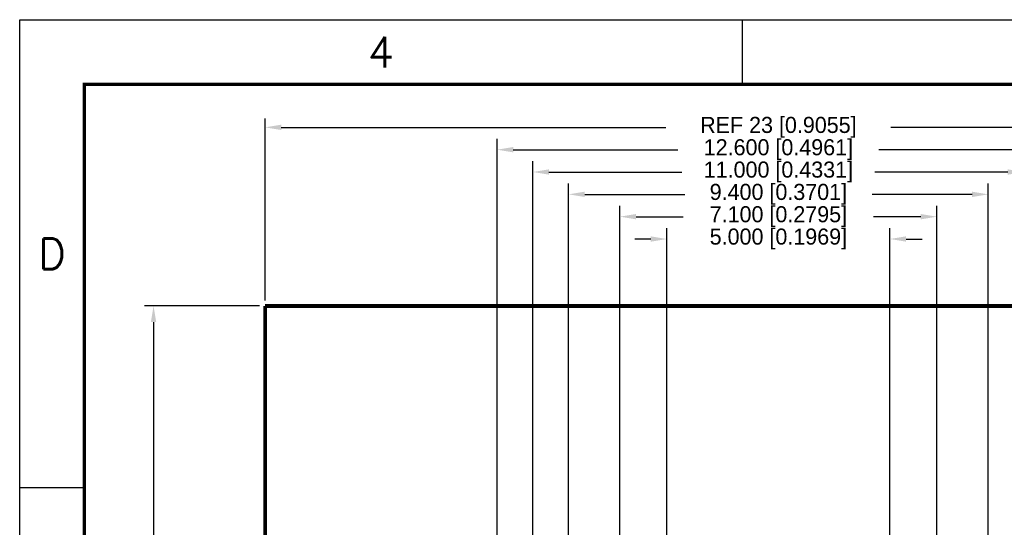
# Model space of a CAD drawing. Header units: millimetres. Extents: x -20 to 67, y -24 to 74.9.
# Tile 16 of 37: x -17 to 5.1, y 6.5 to 17.9. Entities that reach past the tile are written whole.
import ezdxf
from ezdxf.enums import TextEntityAlignment as Align

# ---------------------------------------------------------------- set-up
doc = ezdxf.new("R2010")
doc.units = ezdxf.units.MM
doc.header["$LTSCALE"] = 0.2
doc.header["$MEASUREMENT"] = 0
for name, color, linetype in [('00-TBlock', 7, 'Continuous'), ('01-Dim', 7, 'Continuous'), ('01-TBlock', 7, 'Continuous'), ('02-TBlock', 7, 'Continuous'), ('03-TBlock', 7, 'Continuous'), ('04-TBlock', 7, 'Continuous'), ('05-TBlock', 7, 'Continuous'), ('06-TBlock', 7, 'Continuous'), ('07-TBlock', 7, 'Continuous'), ('08-TBlock', 7, 'Continuous'), ('09-TBlock', 7, 'Continuous'), ('10-TBlock', 7, 'Continuous'), ('11-TBlock', 7, 'Continuous'), ('12-TBlock', 7, 'Continuous'), ('13-TBlock', 7, 'Continuous'), ('14-TBlock', 7, 'Continuous'), ('15-TBlock', 7, 'Continuous'), ('16-TBlock', 7, 'Continuous'), ('17-TBlock', 7, 'Continuous'), ('18-TBlock', 7, 'Continuous'), ('19-TBlock', 7, 'Continuous'), ('20-TBlock', 250, 'Continuous'), ('pcb', 7, 'Continuous')]:
    doc.layers.add(name, color=color, linetype=linetype)
doc.styles.add('TBlock', font='simplex.shx')
doc.dimstyles.new('1X REF', dxfattribs={"dimscale": 2, "dimtxt": 0.18, "dimasz": 0.18, "dimexe": 0.1, "dimexo": 0.0625, "dimgap": 0.09, "dimtad": 0, "dimdec": 4, "dimdsep": 46, "dimtxsty": 'Standard', "dimcen": 0.09, "dimadec": 0, "dimazin": 0, "dimtfac": 1, "dimtdec": 4, "dimtofl": 0, "dimtmove": 0, "dimatfit": 3, "dimfxl": 1, "dimtolj": 1, "dimtzin": 0, "dimarcsym": 0})
doc.dimstyles.new('1X-Std-.1tol', dxfattribs={"dimscale": 2, "dimtxt": 0.18, "dimasz": 0.18, "dimexe": 0.12, "dimexo": 0.0625, "dimgap": 0.09, "dimtad": 0, "dimdec": 3, "dimzin": 1, "dimdsep": 46, "dimtxsty": 'Standard', "dimcen": 0.09, "dimadec": 0, "dimazin": 0, "dimtfac": 1, "dimtdec": 3, "dimtofl": 0, "dimtmove": 0, "dimatfit": 3, "dimfxl": 1, "dimtolj": 1, "dimtzin": 0, "dimarcsym": 0})

# ---------------------------------------------------------------- blocks, each defined once
blk = doc.blocks.new('ANSI_B-1')
at = {"layer": '01-TBlock'}
for p, q in [((0, 0), (0, 279.4)), ((0, 279.4), (431.8, 279.4)), ((107.95, 269.75), (107.95, 279.4)), ((9.65, 209.55), (0, 209.55))]:
    blk.add_line(p, q, dxfattribs=at)
at = {"layer": '01-TBlock', "const_width": 0.508}
blk.add_lwpolyline([(9.65, 269.75), (422.15, 269.75), (422.15, 9.65), (9.65, 9.65)], close=True, dxfattribs=at)
at = {"layer": '00-TBlock', "style": 'TBlock'}
blk.add_attdef('SHEETS', text='', height=3.05, dxfattribs=at).set_placement((418.62, 12.93), align=Align.MIDDLE)
at = {"layer": '01-TBlock', "style": 'TBlock'}
blk.add_text('4', height=4.57, dxfattribs=at).set_placement((53.97, 274.57), align=Align.MIDDLE_CENTER)
blk.add_text('D', height=4.57, dxfattribs=at).set_placement((4.83, 244.47), align=Align.MIDDLE)
for tag, height, width, p, p2 in [('TITLE1', 5.08, 4.817647, (320.04, 34.53), (419.1, 34.53)), ('TITLE2', 5.08, 4.691489, (314.96, 27.6), (421.64, 27.6)), ('CHECKER', 2.03, 2.527085, (264, 27.09), (297.5, 27.09)), ('XXX-XXXX-XXXX', 5.08, 1.32097, (326, 17.4), (411, 17.4)), ('XXXXXXXATA.DWG', 3.05, 1.479779, (337.82, 11.56), (396.24, 11.56))]:
    blk.add_attdef(tag, text='', height=height, dxfattribs=dict(at, width=width)).set_placement(p, p2, align=Align.FIT)
for tag, height, p in [('ENG_DAT', 1.9, (306.2, 35.58)), ('CK_DAT', 1.9, (306.2, 28.17)), ('REVLO', 4.32, (417.32, 19.81)), ('AP_DAT', 1.9, (306.2, 20.76)), ('IS_DAT', 1.9, (306.2, 13.35)), ('NONE', 2.54, (329.56, 12.83))]:
    blk.add_attdef(tag, text='', height=height, dxfattribs=at).set_placement(p, align=Align.MIDDLE)
blk = doc.blocks.new('ANSI_B-2')
at = {"layer": '00-TBlock'}
for p, q in [((0, 279.4), (431.8, 279.4)), ((0, 0), (0, 279.4)), ((107.95, 269.75), (107.95, 279.4)), ((9.65, 209.55), (0, 209.55))]:
    blk.add_line(p, q, dxfattribs=at)
at = {"layer": '00-TBlock', "const_width": 0.508}
blk.add_lwpolyline([(9.65, 269.75), (422.15, 269.75), (422.15, 9.65), (9.65, 9.65)], close=True, dxfattribs=at)
at = {"layer": '00-TBlock', "style": 'TBlock'}
blk.add_text('4', height=4.57, dxfattribs=at).set_placement((53.97, 274.57), align=Align.MIDDLE_CENTER)
blk.add_text('D', height=4.57, dxfattribs=at).set_placement((4.83, 244.47), align=Align.MIDDLE)
for tag, height, width, p, p2 in [('REV', 4.32, 2.127721, (414, 17), (421, 17)), ('XXX###-DSN-REVX.DWG', 3.05, 0.870419, (346.71, 11.43), (394.97, 11.43))]:
    blk.add_attdef(tag, text='', height=height, dxfattribs=dict(at, width=width)).set_placement(p, p2, align=Align.FIT)
for tag, height, p in [('CHECKER', 2.03, (297.88, 12.42)), ('NONE', 2.54, (337.34, 12.83))]:
    blk.add_attdef(tag, text='', height=height, dxfattribs=at).set_placement(p, align=Align.MIDDLE)
at = {"layer": '01-TBlock', "style": 'TBlock', "width": 1.390653}
blk.add_attdef('XXX-XXXX-01', text='', height=5.08, dxfattribs=at).set_placement((335, 17), (408, 17), align=Align.FIT)
at = {"layer": '02-TBlock', "style": 'TBlock', "width": 1.335273}
blk.add_attdef('XXX-XXXX-02', text='', height=5.08, dxfattribs=at).set_placement((335, 17), (408, 17), align=Align.FIT)
at = {"layer": '02-TBlock', "style": 'TBlock'}
blk.add_attdef('2', text='', height=3.05, dxfattribs=at).set_placement((409.45, 12.97), align=Align.MIDDLE_CENTER)
at = {"layer": '03-TBlock', "style": 'TBlock', "width": 1.335273}
blk.add_attdef('XXX-XXXX-03', text='', height=5.08, dxfattribs=at).set_placement((335, 17), (408, 17), align=Align.FIT)
at = {"layer": '03-TBlock', "style": 'TBlock'}
blk.add_attdef('3', text='', height=3.05, dxfattribs=at).set_placement((409.45, 12.97), align=Align.MIDDLE_CENTER)
at = {"layer": '04-TBlock', "style": 'TBlock', "width": 1.329391}
blk.add_attdef('XXX-XXXX-04', text='', height=5.08, dxfattribs=at).set_placement((335, 17), (408, 17), align=Align.FIT)
at = {"layer": '04-TBlock', "style": 'TBlock'}
blk.add_attdef('4', text='', height=3.05, dxfattribs=at).set_placement((409.45, 12.97), align=Align.MIDDLE_CENTER)
at = {"layer": '05-TBlock', "style": 'TBlock', "width": 1.335273}
blk.add_attdef('XXX-XXXX-05', text='', height=5.08, dxfattribs=at).set_placement((335, 17), (408, 17), align=Align.FIT)
at = {"layer": '05-TBlock', "style": 'TBlock'}
blk.add_attdef('5', text='', height=3.05, dxfattribs=at).set_placement((409.45, 12.97), align=Align.MIDDLE_CENTER)
at = {"layer": '06-TBlock', "style": 'TBlock', "width": 1.341207}
blk.add_attdef('XXX-XXXX-06', text='', height=5.08, dxfattribs=at).set_placement((335, 17), (408, 17), align=Align.FIT)
at = {"layer": '06-TBlock', "style": 'TBlock'}
blk.add_attdef('6', text='', height=3.05, dxfattribs=at).set_placement((409.45, 12.97), align=Align.MIDDLE_CENTER)
at = {"layer": '07-TBlock', "style": 'TBlock', "width": 1.335273}
blk.add_attdef('XXX-XXXX-07', text='', height=5.08, dxfattribs=at).set_placement((335, 17), (408, 17), align=Align.FIT)
at = {"layer": '07-TBlock', "style": 'TBlock'}
blk.add_attdef('7', text='', height=3.05, dxfattribs=at).set_placement((409.45, 12.97), align=Align.MIDDLE_CENTER)
at = {"layer": '08-TBlock', "style": 'TBlock', "width": 1.335273}
blk.add_attdef('XXX-XXXX-08', text='', height=5.08, dxfattribs=at).set_placement((335, 17), (408, 17), align=Align.FIT)
at = {"layer": '08-TBlock', "style": 'TBlock'}
blk.add_attdef('8', text='', height=3.05, dxfattribs=at).set_placement((409.45, 12.97), align=Align.MIDDLE_CENTER)
at = {"layer": '09-TBlock', "style": 'TBlock', "width": 1.341207}
blk.add_attdef('XXX-XXXX-09', text='', height=5.08, dxfattribs=at).set_placement((335, 17), (408, 17), align=Align.FIT)
at = {"layer": '09-TBlock', "style": 'TBlock'}
blk.add_attdef('9', text='', height=3.05, dxfattribs=at).set_placement((409.45, 12.97), align=Align.MIDDLE_CENTER)
at = {"layer": '10-TBlock', "style": 'TBlock', "width": 1.359332}
blk.add_attdef('XXX-XXXX-10', text='', height=5.08, dxfattribs=at).set_placement((335, 17), (408, 17), align=Align.FIT)
at = {"layer": '10-TBlock', "style": 'TBlock'}
blk.add_attdef('10', text='', height=3.05, dxfattribs=at).set_placement((409.45, 12.97), align=Align.MIDDLE_CENTER)
at = {"layer": '11-TBlock', "style": 'TBlock', "width": 1.416768}
blk.add_attdef('XXX-XXXX-11', text='', height=5.08, dxfattribs=at).set_placement((335, 17), (408, 17), align=Align.FIT)
at = {"layer": '11-TBlock', "style": 'TBlock'}
blk.add_attdef('11', text='', height=3.05, dxfattribs=at).set_placement((409.45, 12.97), align=Align.MIDDLE_CENTER)
at = {"layer": '12-TBlock', "style": 'TBlock', "width": 1.359332}
blk.add_attdef('XXX-XXXX-12', text='', height=5.08, dxfattribs=at).set_placement((335, 17), (408, 17), align=Align.FIT)
at = {"layer": '12-TBlock', "style": 'TBlock'}
blk.add_attdef('12', text='', height=3.05, dxfattribs=at).set_placement((409.45, 12.97), align=Align.MIDDLE_CENTER)
at = {"layer": '13-TBlock', "style": 'TBlock', "width": 1.359332}
blk.add_attdef('XXX-XXXX-13', text='', height=5.08, dxfattribs=at).set_placement((335, 17), (408, 17), align=Align.FIT)
at = {"layer": '13-TBlock', "style": 'TBlock'}
blk.add_attdef('13', text='', height=3.05, dxfattribs=at).set_placement((409.45, 12.97), align=Align.MIDDLE_CENTER)
at = {"layer": '14-TBlock', "style": 'TBlock', "width": 1.353236}
blk.add_attdef('XXX-XXXX-14', text='', height=5.08, dxfattribs=at).set_placement((335, 17), (408, 17), align=Align.FIT)
at = {"layer": '14-TBlock', "style": 'TBlock'}
blk.add_attdef('14', text='', height=3.05, dxfattribs=at).set_placement((409.45, 12.97), align=Align.MIDDLE_CENTER)
at = {"layer": '15-TBlock', "style": 'TBlock', "width": 1.359332}
blk.add_attdef('XXX-XXXX-15', text='', height=5.08, dxfattribs=at).set_placement((335, 17), (408, 17), align=Align.FIT)
at = {"layer": '15-TBlock', "style": 'TBlock'}
blk.add_attdef('15', text='', height=3.05, dxfattribs=at).set_placement((409.45, 12.97), align=Align.MIDDLE_CENTER)
at = {"layer": '16-TBlock', "style": 'TBlock', "width": 1.365483}
blk.add_attdef('XXX-XXXX-16', text='', height=5.08, dxfattribs=at).set_placement((335, 17), (408, 17), align=Align.FIT)
at = {"layer": '16-TBlock', "style": 'TBlock'}
blk.add_attdef('16', text='', height=3.05, dxfattribs=at).set_placement((409.45, 12.97), align=Align.MIDDLE_CENTER)
at = {"layer": '17-TBlock', "style": 'TBlock', "width": 1.359332}
blk.add_attdef('XXX-XXXX-17', text='', height=5.08, dxfattribs=at).set_placement((335, 17), (408, 17), align=Align.FIT)
at = {"layer": '17-TBlock', "style": 'TBlock'}
blk.add_attdef('17', text='', height=3.05, dxfattribs=at).set_placement((409.45, 12.97), align=Align.MIDDLE_CENTER)
at = {"layer": '18-TBlock', "style": 'TBlock', "width": 1.359332}
blk.add_attdef('XXX-XXXX-18', text='', height=5.08, dxfattribs=at).set_placement((335, 17), (408, 17), align=Align.FIT)
at = {"layer": '18-TBlock', "style": 'TBlock'}
blk.add_attdef('18', text='', height=3.05, dxfattribs=at).set_placement((409.45, 12.97), align=Align.MIDDLE_CENTER)
at = {"layer": '19-TBlock', "style": 'TBlock', "width": 1.365483}
blk.add_attdef('XXX-XXXX-19', text='', height=5.08, dxfattribs=at).set_placement((335, 17), (408, 17), align=Align.FIT)
at = {"layer": '19-TBlock', "style": 'TBlock'}
blk.add_attdef('19', text='', height=3.05, dxfattribs=at).set_placement((409.45, 12.97), align=Align.MIDDLE_CENTER)
at = {"layer": '20-TBlock', "style": 'TBlock', "width": 1.335273}
blk.add_attdef('XXX-XXXX-20', text='', height=5.08, dxfattribs=at).set_placement((335, 17), (408, 17), align=Align.FIT)
at = {"layer": '20-TBlock', "style": 'TBlock'}
blk.add_attdef('20', text='', height=3.05, dxfattribs=at).set_placement((409.45, 12.97), align=Align.MIDDLE_CENTER)
blk = doc.blocks.new('*D2')
at = {"layer": '01-Dim', "color": 0, "lineweight": -2}
for p, q in [((-11.5, 11.625), (-11.5, 15.7)), ((11.5, 11.625), (11.5, 15.7)), ((-11.14, 15.5), (-2.52, 15.5)), ((11.14, 15.5), (2.52, 15.5))]:
    blk.add_line(p, q, dxfattribs=at)
at = {"layer": '01-Dim', "color": 0, "lineweight": -3}
for points in [[(-11.14, 15.56), (-11.14, 15.44), (-11.5, 15.5)], [(11.14, 15.56), (11.14, 15.44), (11.5, 15.5)]]:
    blk.add_solid(points, dxfattribs=at)
at = {"layer": 'Defpoints', "color": 0, "lineweight": -3}
for p in [(11.5, 15.5), (-11.5, 11.5), (11.5, 11.5)]:
    blk.add_point(p, dxfattribs=at)
at = {"layer": '01-Dim', "color": 0, "lineweight": -3, "insert": (0, 15.5), "char_height": 0.36, "attachment_point": 5}
blk.add_mtext('\\A1;REF 23 [0.9055]', dxfattribs=at)
blk = doc.blocks.new('*D3')
at = {"layer": '01-Dim', "color": 0, "lineweight": -2}
for p, q in [((-11.625, 11.5), (-14.2, 11.5)), ((-14, 11.14), (-14, 2.52)), ((-14, -11.14), (-14, -2.52)), ((-11.625, -11.5), (-14.2, -11.5))]:
    blk.add_line(p, q, dxfattribs=at)
at = {"layer": '01-Dim', "color": 0, "lineweight": -3}
for points in [[(-14.06, 11.14), (-13.94, 11.14), (-14, 11.5)], [(-14.06, -11.14), (-13.94, -11.14), (-14, -11.5)]]:
    blk.add_solid(points, dxfattribs=at)
at = {"layer": 'Defpoints', "color": 0, "lineweight": -3}
for p in [(-11.5, 11.5), (-14, -11.5), (-11.5, -11.5)]:
    blk.add_point(p, dxfattribs=at)
at = {"layer": '01-Dim', "color": 0, "lineweight": -3, "insert": (-14, 0), "char_height": 0.36, "attachment_point": 5, "rotation": 90}
blk.add_mtext('\\A1;REF 23 [0.9055]', dxfattribs=at)
blk = doc.blocks.new('*D32')
at = {"layer": '01-Dim', "color": 0, "linetype": 'Continuous', "lineweight": -2}
for p, q in [((-6.3, 0.025), (-6.3, 15.24)), ((6.3, 0.025), (6.3, 15.24)), ((-5.94, 15), (-2.25, 15)), ((5.94, 15), (2.25, 15))]:
    blk.add_line(p, q, dxfattribs=at)
at = {"layer": '01-Dim', "color": 0, "linetype": 'Continuous', "lineweight": -3}
for points in [[(-5.94, 15.06), (-5.94, 14.94), (-6.3, 15)], [(5.94, 15.06), (5.94, 14.94), (6.3, 15)]]:
    blk.add_solid(points, dxfattribs=at)
at = {"layer": 'Defpoints', "color": 0, "linetype": 'Continuous', "lineweight": -3}
for p in [(6.3, 15), (-6.3, -0.1), (6.3, -0.1)]:
    blk.add_point(p, dxfattribs=at)
at = {"layer": '01-Dim', "color": 0, "linetype": 'Continuous', "lineweight": -3, "insert": (0, 15), "char_height": 0.36, "attachment_point": 5}
blk.add_mtext('\\A1;12.600 [0.4961]', dxfattribs=at)
blk = doc.blocks.new('*D33')
at = {"layer": '01-Dim', "color": 0, "linetype": 'Continuous', "lineweight": -2}
for p, q in [((-5.5, 0.225), (-5.5, 14.74)), ((5.5, 0.225), (5.5, 14.74)), ((-5.14, 14.5), (-2.16, 14.5)), ((5.14, 14.5), (2.16, 14.5))]:
    blk.add_line(p, q, dxfattribs=at)
at = {"layer": '01-Dim', "color": 0, "linetype": 'Continuous', "lineweight": -3}
for points in [[(-5.14, 14.56), (-5.14, 14.44), (-5.5, 14.5)], [(5.14, 14.56), (5.14, 14.44), (5.5, 14.5)]]:
    blk.add_solid(points, dxfattribs=at)
at = {"layer": 'Defpoints', "color": 0, "linetype": 'Continuous', "lineweight": -3}
for p in [(5.5, 14.5), (-5.5, 0.1), (5.5, 0.1)]:
    blk.add_point(p, dxfattribs=at)
at = {"layer": '01-Dim', "color": 0, "linetype": 'Continuous', "lineweight": -3, "insert": (0, 14.5), "char_height": 0.36, "attachment_point": 5}
blk.add_mtext('\\A1;11.000 [0.4331]', dxfattribs=at)
blk = doc.blocks.new('*D34')
at = {"layer": '01-Dim', "color": 0, "linetype": 'Continuous', "lineweight": -2}
for p, q in [((-4.7, 0.325), (-4.7, 14.24)), ((4.7, 0.325), (4.7, 14.24)), ((-4.34, 14), (-2.1, 14)), ((4.34, 14), (2.1, 14))]:
    blk.add_line(p, q, dxfattribs=at)
at = {"layer": '01-Dim', "color": 0, "linetype": 'Continuous', "lineweight": -3}
for points in [[(-4.34, 14.06), (-4.34, 13.94), (-4.7, 14)], [(4.34, 14.06), (4.34, 13.94), (4.7, 14)]]:
    blk.add_solid(points, dxfattribs=at)
at = {"layer": 'Defpoints', "color": 0, "linetype": 'Continuous', "lineweight": -3}
for p in [(4.7, 14), (-4.7, 0.2), (4.7, 0.2)]:
    blk.add_point(p, dxfattribs=at)
at = {"layer": '01-Dim', "color": 0, "linetype": 'Continuous', "lineweight": -3, "insert": (0, 14), "char_height": 0.36, "attachment_point": 5}
blk.add_mtext('\\A1;9.400 [0.3701]', dxfattribs=at)
blk = doc.blocks.new('*D35')
at = {"layer": '01-Dim', "color": 0, "linetype": 'Continuous', "lineweight": -2}
for p, q in [((-3.55, 3.175), (-3.55, 13.74)), ((3.55, 3.175), (3.55, 13.74)), ((-3.19, 13.5), (-2.13, 13.5)), ((3.19, 13.5), (2.13, 13.5))]:
    blk.add_line(p, q, dxfattribs=at)
at = {"layer": '01-Dim', "color": 0, "linetype": 'Continuous', "lineweight": -3}
for points in [[(-3.19, 13.56), (-3.19, 13.44), (-3.55, 13.5)], [(3.19, 13.56), (3.19, 13.44), (3.55, 13.5)]]:
    blk.add_solid(points, dxfattribs=at)
at = {"layer": 'Defpoints', "color": 0, "linetype": 'Continuous', "lineweight": -3}
for p in [(3.55, 13.5), (-3.55, 3.05), (3.55, 3.05)]:
    blk.add_point(p, dxfattribs=at)
at = {"layer": '01-Dim', "color": 0, "linetype": 'Continuous', "lineweight": -3, "insert": (0, 13.5), "char_height": 0.36, "attachment_point": 5}
blk.add_mtext('\\A1;7.100 [0.2795]', dxfattribs=at)
blk = doc.blocks.new('*D36')
at = {"layer": '01-Dim', "color": 0, "linetype": 'Continuous', "lineweight": -2}
for p, q in [((-2.5, 2.625), (-2.5, 13.24)), ((2.5, 2.625), (2.5, 13.24)), ((-2.86, 13), (-3.22, 13)), ((2.86, 13), (3.22, 13))]:
    blk.add_line(p, q, dxfattribs=at)
at = {"layer": '01-Dim', "color": 0, "linetype": 'Continuous', "lineweight": -3}
for points in [[(-2.86, 13.06), (-2.86, 12.94), (-2.5, 13)], [(2.86, 13.06), (2.86, 12.94), (2.5, 13)]]:
    blk.add_solid(points, dxfattribs=at)
at = {"layer": 'Defpoints', "color": 0, "linetype": 'Continuous', "lineweight": -3}
for p in [(2.5, 13), (-2.5, 2.5), (2.5, 2.5)]:
    blk.add_point(p, dxfattribs=at)
at = {"layer": '01-Dim', "color": 0, "linetype": 'Continuous', "lineweight": -3, "insert": (0, 13), "char_height": 0.36, "attachment_point": 5}
blk.add_mtext('\\A1;5.000 [0.1969]', dxfattribs=at)

msp = doc.modelspace()

# ---------------------------------------------------------------- linework, layer by layer
at = {"layer": 'pcb', "const_width": 0.08814}
for points in [[(11.5, 11.5), (-11.5, 11.5)], [(-11.5, 11.5), (-11.5, -11.5)]]:
    msp.add_lwpolyline(points, dxfattribs=at)

# ---------------------------------------------------------------- block references
at = {"layer": '00-TBlock', "linetype": 'Continuous', "lineweight": -3, "xscale": 0.1500000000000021, "yscale": 0.1499999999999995, "zscale": 0.15}
msp.add_blockref('ANSI_B-2', (-17, -24), dxfattribs=at)
at = {"layer": '01-TBlock', "linetype": 'Continuous', "lineweight": -3, "xscale": 0.1500000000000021, "yscale": 0.1499999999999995, "zscale": 0.15}
msp.add_blockref('ANSI_B-1', (-17, -24), dxfattribs=at)

# ---------------------------------------------------------------- dimensions: what is measured, and where the dimension line sits
at = {"layer": '01-Dim', "lineweight": -3}
dim = msp.add_linear_dim(base=(11.5, 15.5), p1=(-11.5, 11.5), p2=(11.5, 11.5), dimstyle='1X REF', override={"dimpost": 'REF <>'}, dxfattribs=at)
dim.commit()
dim.dimension.update_dxf_attribs({"geometry": '*D2', "text_midpoint": (0, 15.5)})
at = {"layer": '01-Dim', "linetype": 'Continuous', "lineweight": -3}
for base, p1, p2, picture, middle in [((6.3, 15), (-6.3, -0.1), (6.3, -0.1), '*D32', (0, 15)), ((5.5, 14.5), (-5.5, 0.1), (5.5, 0.1), '*D33', (0, 14.5)), ((4.7, 14), (-4.7, 0.2), (4.7, 0.2), '*D34', (0, 14)), ((3.55, 13.5), (-3.55, 3.05), (3.55, 3.05), '*D35', (0, 13.5)), ((2.5, 13), (-2.5, 2.5), (2.5, 2.5), '*D36', (0, 13))]:
    dim = msp.add_linear_dim(base=base, p1=p1, p2=p2, dimstyle='1X-Std-.1tol', dxfattribs=at)
    dim.commit()
    dim.dimension.update_dxf_attribs({"geometry": picture, "text_midpoint": middle})
at = {"layer": '01-Dim', "lineweight": -3}
dim = msp.add_linear_dim(base=(-14, -11.5), p1=(-11.5, 11.5), p2=(-11.5, -11.5), angle=90, dimstyle='1X REF', override={"dimpost": 'REF <>'}, dxfattribs=at)
dim.commit()
dim.dimension.update_dxf_attribs({"geometry": '*D3', "text_midpoint": (-14, 0)})

doc.saveas('drawing.dxf')
